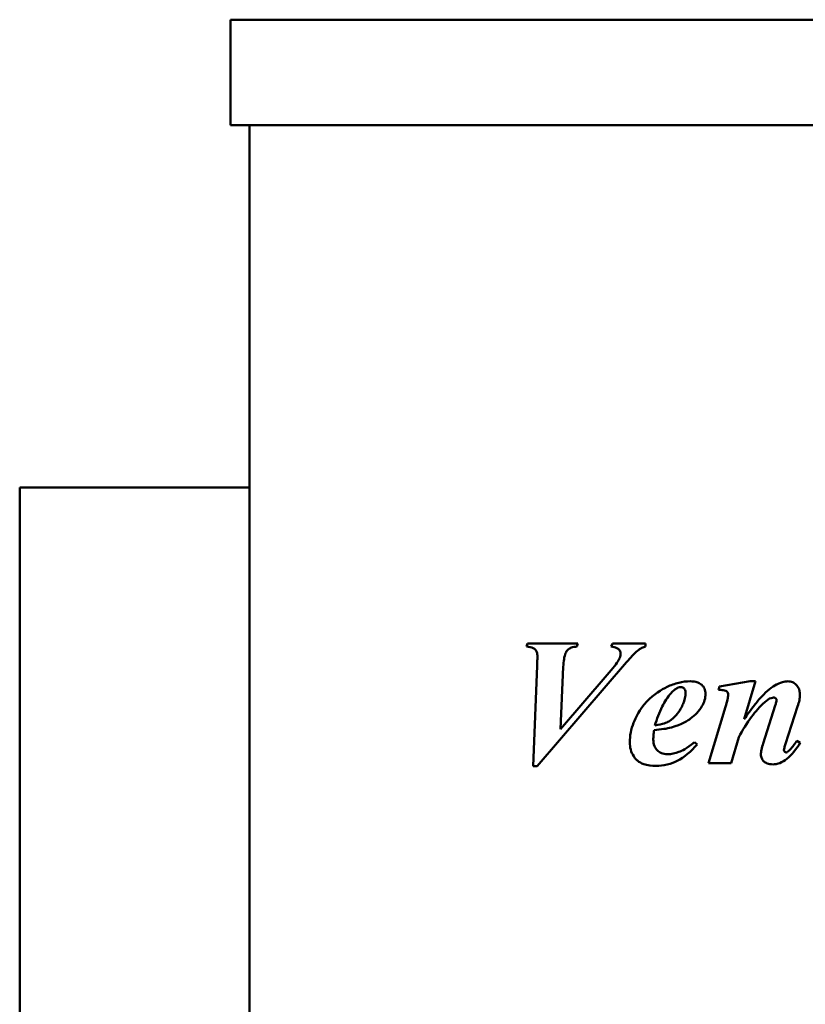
# Model space of a CAD drawing. Header units: millimetres. Extents: x 308 to 809, y 230 to 634.
# Tile 2 of 5: x 308 to 472, y 429 to 634. Entities that reach past the tile are written whole.
import ezdxf

# ---------------------------------------------------------------- set-up
doc = ezdxf.new("R2010")
doc.units = ezdxf.units.MM
doc.header["$LTSCALE"] = 2
doc.layers.add('Widoczne (ISO)', color=7, linetype='Continuous', lineweight=50)

msp = doc.modelspace()

# ---------------------------------------------------------------- linework, layer by layer
at = {"layer": 'Widoczne (ISO)'}
for p, q in [((352.3, 634.03), (765.3, 634.03)), ((352.3, 612.03), (352.3, 634.03)), ((765.3, 612.03), (352.3, 612.03)), ((356.3, 242.53), (356.3, 612.03)), ((308.4, 536.53), (308.4, 336.53)), ((356.3, 536.53), (308.4, 536.53)), ((414.21, 504), (413.99, 503.32)), ((424.71, 504), (414.21, 504)), ((424.51, 503.32), (424.71, 504)), ((431.92, 504), (431.65, 503.32)), ((438.82, 504), (431.92, 504)), ((438.82, 503.32), (438.82, 504)), ((416.21, 499.34), (415.4, 478.42)), ((416.21, 478.42), (434.86, 500.09)), ((421.07, 486.1), (421.67, 499.13)), ((430.82, 497.44), (421.07, 486.1)), ((454.18, 494.99), (453.98, 494.29)), ((460.58, 496.09), (454.18, 494.99)), ((459.35, 488.19), (461.74, 496.09)), ((461.74, 496.09), (460.58, 496.09)), ((455.49, 490.8), (451.92, 479)), ((465.82, 491.05), (463.31, 483.14)), ((467.97, 483.08), (470.48, 490.84)), ((449.53, 482.92), (448.97, 483.39)), ((456.63, 479), (458.23, 484.47)), ((471.01, 483.26), (470.32, 483.67)), ((415.4, 478.42), (416.21, 478.42)), ((451.92, 479), (456.63, 479))]:
    msp.add_line(p, q, dxfattribs=at)
for points, knots in [([(413.99, 503.32), (414.52, 503.28), (415.01, 503.19), (415.62, 502.9), (415.75, 502.78), (415.97, 502.54), (416.06, 502.37), (416.24, 501.89), (416.27, 501.57), (416.27, 501.26)], [-0.2490147, -0.2490147, -0.2490147, -0.2490147, -0.1895994, -0.1895994, -0.1521457, -0.1521457, -0.0927903, -0.0927903, 0, 0, 0, 0]), ([(421.67, 499.13), (421.71, 500.29), (421.85, 501.28), (422.27, 502.26), (422.41, 502.47), (422.82, 502.86), (423.06, 503.01), (423.7, 503.27), (424.11, 503.32), (424.51, 503.32)], [-0.4697025, -0.4697025, -0.4697025, -0.4697025, -0.2877002, -0.2877002, -0.2074377, -0.2074377, -0.1194945, -0.1194945, 0, 0, 0, 0]), ([(431.65, 503.32), (432.07, 503.25), (432.5, 503.16), (433.02, 502.93), (433.17, 502.83), (433.41, 502.57), (433.49, 502.46), (433.59, 502.21), (433.61, 502.09), (433.61, 501.95)], [-0.259883, -0.259883, -0.259883, -0.259883, -0.1436378, -0.1436378, -0.0807471, -0.0807471, -0.03994, -0.03994, 0, 0, 0, 0]), ([(437.37, 502.67), (437.57, 502.82), (437.79, 502.94), (438.27, 503.16), (438.55, 503.25), (438.82, 503.32)], [-0.1597151, -0.1597151, -0.1597151, -0.1597151, -0.0854417, -0.0854417, 0, 0, 0, 0]), ([(416.27, 501.26), (416.27, 501.21), (416.26, 500.9), (416.25, 500.32), (416.23, 499.74), (416.21, 499.34)], [-0.1714471, -0.1714471, -0.1714471, -0.1714471, -0.1198501, -0.1198501, 0, 0, 0, 0]), ([(433.61, 501.95), (433.61, 501.72), (433.57, 501.49), (433.39, 500.88), (433.21, 500.55), (432.85, 499.87), (432.01, 498.81), (430.82, 497.44)], [-0.6633217, -0.6633217, -0.6633217, -0.6633217, -0.6203645, -0.6203645, -0.5455503, -0.5455503, 0, 0, 0, 0]), ([(434.86, 500.09), (435.32, 500.62), (435.85, 501.22), (436.67, 502.06), (437.05, 502.43), (437.37, 502.67)], [-0.2972705, -0.2972705, -0.2972705, -0.2972705, -0.1208247, -0.1208247, 0, 0, 0, 0]), ([(448.16, 496.09), (447.33, 496.09), (446.52, 495.99), (444.87, 495.59), (444.06, 495.29), (442.15, 494.37), (440.54, 493.43), (437.54, 490.2), (436.72, 488.49), (435.8, 486.12), (435.51, 484.76), (435.51, 483.37)], [-1.535949, -1.535949, -1.535949, -1.535949, -1.319391, -1.319391, -1.091451, -1.091451, -0.763345, -0.763345, -0.419332, -0.419332, 0, 0, 0, 0]), ([(444.13, 493.64), (444.36, 493.9), (444.62, 494.15), (445.11, 494.53), (445.35, 494.68), (445.77, 494.83), (445.94, 494.87), (446.11, 494.87)], [-0.2371908, -0.2371908, -0.2371908, -0.2371908, -0.1336697, -0.1336697, -0.0521754, -0.0521754, 0, 0, 0, 0]), ([(446.11, 494.87), (446.26, 494.87), (446.4, 494.84), (446.65, 494.74), (446.76, 494.67), (446.9, 494.52), (446.99, 494.41), (447.11, 494.1), (447.14, 493.93), (447.14, 493.76)], [-0.2665624, -0.2665624, -0.2665624, -0.2665624, -0.1782034, -0.1782034, -0.101379, -0.101379, -0.0505535, -0.0505535, 0, 0, 0, 0]), ([(451.3, 493.5), (451.3, 493.69), (451.29, 493.87), (451.21, 494.23), (451.16, 494.4), (450.95, 494.86), (450.76, 495.12), (450.39, 495.47), (450.12, 495.69), (449.19, 496.03), (448.66, 496.09), (448.16, 496.09)], [-0.8558076, -0.8558076, -0.8558076, -0.8558076, -0.7040722, -0.7040722, -0.560056, -0.560056, -0.2970004, -0.2970004, -0.1521953, -0.1521953, 0, 0, 0, 0]), ([(468.5, 496.09), (468.11, 496.09), (467.71, 496.03), (466.74, 495.76), (466.26, 495.52), (465.15, 494.95), (464.1, 494.06), (463.01, 492.93)], [-0.6223656, -0.6223656, -0.6223656, -0.6223656, -0.5637973, -0.5637973, -0.4719778, -0.4719778, 0, 0, 0, 0]), ([(470.97, 493.31), (470.97, 493.54), (470.95, 493.77), (470.87, 494.19), (470.81, 494.4), (470.59, 494.9), (470.4, 495.18), (469.92, 495.64), (469.67, 495.8), (469.11, 496.04), (468.81, 496.09), (468.5, 496.09)], [-0.434157, -0.434157, -0.434157, -0.434157, -0.3605494, -0.3605494, -0.2922724, -0.2922724, -0.1822034, -0.1822034, -0.0933221, -0.0933221, 0, 0, 0, 0]), ([(447.14, 493.76), (447.14, 492.95), (446.93, 492.14), (446.4, 490.85), (445.94, 489.89), (444.92, 488.72), (444.35, 488.14), (443.21, 487.48), (442.47, 487.14), (440.74, 486.88)], [-7.76471, -7.76471, -7.76471, -7.76471, -4.065446, -4.065446, -1.456197, -1.456197, -0.52465, -0.52465, 0, 0, 0, 0]), ([(440.74, 486.88), (441.14, 488.21), (441.64, 489.58), (442.77, 491.83), (443.38, 492.81), (444.13, 493.64)], [-0.7546689, -0.7546689, -0.7546689, -0.7546689, -0.3358974, -0.3358974, 0, 0, 0, 0]), ([(450.53, 490.88), (450.77, 491.29), (450.97, 491.72), (451.24, 492.6), (451.3, 493.05), (451.3, 493.5)], [-0.2776952, -0.2776952, -0.2776952, -0.2776952, -0.1355753, -0.1355753, 0, 0, 0, 0]), ([(453.98, 494.29), (454.33, 494.29), (454.71, 494.28), (455.14, 494.22), (455.33, 494.19), (455.63, 494.04), (455.72, 493.98), (455.84, 493.86), (455.91, 493.78), (456, 493.54), (456.02, 493.42), (456.02, 493.29)], [-0.5201797, -0.5201797, -0.5201797, -0.5201797, -0.2603693, -0.2603693, -0.1371936, -0.1371936, -0.075774, -0.075774, -0.0376815, -0.0376815, 0, 0, 0, 0]), ([(456.02, 493.29), (456.01, 493), (455.95, 492.64), (455.77, 491.82), (455.63, 491.28), (455.49, 490.8)], [-0.2510611, -0.2510611, -0.2510611, -0.2510611, -0.148481, -0.148481, 0, 0, 0, 0]), ([(463.01, 492.93), (462.51, 492.39), (461.93, 491.67), (460.78, 490.18), (460.02, 489.13), (459.35, 488.19)], [-0.5617697, -0.5617697, -0.5617697, -0.5617697, -0.3470298, -0.3470298, 0, 0, 0, 0]), ([(463.62, 491.74), (464.1, 492.16), (464.56, 492.47), (465.14, 492.66), (465.31, 492.7), (465.48, 492.7)], [-0.1849619, -0.1849619, -0.1849619, -0.1849619, -0.0505499, -0.0505499, 0, 0, 0, 0]), ([(465.48, 492.7), (465.53, 492.7), (465.58, 492.7), (465.68, 492.67), (465.73, 492.66), (465.86, 492.59), (465.93, 492.53), (466, 492.45), (466.04, 492.4), (466.08, 492.3), (466.09, 492.25), (466.09, 492.19)], [-0.06952232, -0.06952232, -0.06952232, -0.06952232, -0.06010414, -0.06010414, -0.05100747, -0.05100747, -0.0338329, -0.0338329, -0.01675096, -0.01675096, 0, 0, 0, 0]), ([(470.48, 490.84), (470.63, 491.28), (470.76, 491.73), (470.92, 492.55), (470.97, 492.94), (470.97, 493.31)], [-0.25054, -0.25054, -0.25054, -0.25054, -0.1125185, -0.1125185, 0, 0, 0, 0]), ([(444.19, 486.47), (446.39, 487.07), (447.69, 487.96), (449.13, 489.01), (449.91, 489.87), (450.53, 490.88)], [-0.5357769, -0.5357769, -0.5357769, -0.5357769, -0.3549918, -0.3549918, 0, 0, 0, 0]), ([(458.23, 484.47), (459.01, 485.92), (459.9, 487.37), (461.69, 489.78), (462.6, 490.84), (463.62, 491.74)], [-0.9017021, -0.9017021, -0.9017021, -0.9017021, -0.4064927, -0.4064927, 0, 0, 0, 0]), ([(466.09, 492.19), (466.09, 492.05), (466.06, 491.88), (465.97, 491.5), (465.9, 491.26), (465.82, 491.05)], [-0.1168132, -0.1168132, -0.1168132, -0.1168132, -0.06779, -0.06779, 0, 0, 0, 0]), ([(440.42, 483.94), (440.42, 484.23), (440.43, 484.53), (440.49, 485.18), (440.53, 485.56), (440.58, 485.92)], [-0.1957361, -0.1957361, -0.1957361, -0.1957361, -0.1090517, -0.1090517, 0, 0, 0, 0]), ([(440.58, 485.92), (441.25, 485.97), (441.95, 486.05), (443.14, 486.23), (443.69, 486.33), (444.19, 486.47)], [-0.3602885, -0.3602885, -0.3602885, -0.3602885, -0.1577625, -0.1577625, 0, 0, 0, 0]), ([(435.51, 483.37), (435.51, 482.85), (435.58, 482.34), (435.85, 481.35), (436.06, 480.9), (436.69, 479.89), (437.04, 479.6), (437.48, 479.22), (437.93, 478.99), (439.21, 478.57), (440.11, 478.48), (440.95, 478.48)], [-0.4610379, -0.4610379, -0.4610379, -0.4610379, -0.4432687, -0.4432687, -0.4259714, -0.4259714, -0.4024571, -0.4024571, -0.2518623, -0.2518623, 0, 0, 0, 0]), ([(443.36, 480.89), (442.92, 480.89), (442.49, 480.96), (441.77, 481.26), (441.48, 481.46), (441.04, 481.91), (440.82, 482.19), (440.48, 483.02), (440.42, 483.48), (440.42, 483.94)], [-0.6502662, -0.6502662, -0.6502662, -0.6502662, -0.4405223, -0.4405223, -0.2697724, -0.2697724, -0.1371019, -0.1371019, 0, 0, 0, 0]), ([(440.95, 478.48), (441.73, 478.48), (442.51, 478.56), (444.16, 478.94), (444.86, 479.24), (446.88, 480.26), (448.28, 481.51), (449.53, 482.92)], [-0.9307119, -0.9307119, -0.9307119, -0.9307119, -0.7606828, -0.7606828, -0.5628392, -0.5628392, 0, 0, 0, 0]), ([(448.97, 483.39), (447.35, 482.07), (446.35, 481.59), (444.99, 481.06), (444.19, 480.89), (443.36, 480.89)], [-0.436929, -0.436929, -0.436929, -0.436929, -0.2490199, -0.2490199, 0, 0, 0, 0]), ([(463.31, 483.14), (463.18, 482.71), (463.05, 482.24), (462.9, 481.5), (462.84, 481.14), (462.84, 480.83)], [-0.2286452, -0.2286452, -0.2286452, -0.2286452, -0.0926975, -0.0926975, 0, 0, 0, 0]), ([(465.29, 478.77), (465.81, 478.77), (466.3, 478.87), (467.3, 479.25), (467.78, 479.55), (469.29, 480.73), (470.22, 481.96), (471.01, 483.26)], [-0.8207109, -0.8207109, -0.8207109, -0.8207109, -0.6480409, -0.6480409, -0.4586937, -0.4586937, 0, 0, 0, 0]), ([(467.64, 481.75), (467.64, 481.88), (467.69, 482.08), (467.79, 482.51), (467.89, 482.82), (467.97, 483.08)], [-0.1295674, -0.1295674, -0.1295674, -0.1295674, -0.0818986, -0.0818986, 0, 0, 0, 0]), ([(469.79, 482.92), (469.58, 482.62), (469.36, 482.33), (468.92, 481.84), (468.7, 481.62), (468.46, 481.43)], [-0.1989401, -0.1989401, -0.1989401, -0.1989401, -0.0912018, -0.0912018, 0, 0, 0, 0]), ([(470.32, 483.67), (470.22, 483.53), (470.1, 483.37), (469.93, 483.13), (469.85, 483.02), (469.79, 482.92)], [-0.08902654, -0.08902654, -0.08902654, -0.08902654, -0.03558765, -0.03558765, 0, 0, 0, 0]), ([(462.84, 480.83), (462.84, 480.69), (462.86, 480.55), (462.91, 480.28), (462.95, 480.16), (463.1, 479.79), (463.26, 479.58), (463.58, 479.27), (463.79, 479.1), (464.51, 478.82), (464.9, 478.77), (465.29, 478.77)], [-0.5559923, -0.5559923, -0.5559923, -0.5559923, -0.4705193, -0.4705193, -0.3887563, -0.3887563, -0.2282727, -0.2282727, -0.1168995, -0.1168995, 0, 0, 0, 0]), ([(468.07, 481.26), (468.05, 481.26), (468.02, 481.27), (467.97, 481.28), (467.95, 481.29), (467.87, 481.33), (467.82, 481.38), (467.74, 481.47), (467.7, 481.52), (467.65, 481.63), (467.64, 481.69), (467.64, 481.75)], [-0.06623934, -0.06623934, -0.06623934, -0.06623934, -0.06018496, -0.06018496, -0.05373728, -0.05373728, -0.03739305, -0.03739305, -0.01809587, -0.01809587, 0, 0, 0, 0]), ([(468.46, 481.43), (468.39, 481.37), (468.32, 481.32), (468.18, 481.27), (468.13, 481.26), (468.07, 481.26)], [-0.04278983, -0.04278983, -0.04278983, -0.04278983, -0.01699572, -0.01699572, 0, 0, 0, 0])]:
    msp.add_open_spline(points, degree=3, knots=knots, dxfattribs=at)

doc.saveas('drawing.dxf')
